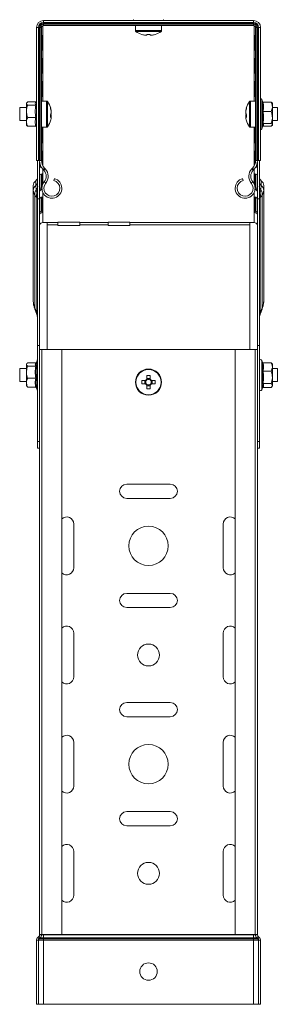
# Model space of a CAD drawing. Header units: millimetres. Extents: x 344 to 1077, y -1272 to 1089.
# Tile 4 of 14: x 957 to 1076, y -1128 to -677. Entities that reach past the tile are written whole.
import ezdxf

# ---------------------------------------------------------------- set-up
doc = ezdxf.new("R2010")
doc.units = ezdxf.units.MM
doc.linetypes.add('K5LT32768', pattern=[0])
doc.linetypes.add('K5LT32769', pattern=[0])

msp = doc.modelspace()

# ---------------------------------------------------------------- linework, layer by layer
at = {"color": 7, "linetype": 'K5LT32768', "lineweight": 15}
for p, q in [((966.08, -680.52), (965.18, -680.52)), ((965.18, -680.52), (965.18, -741.46)), ((966.08, -680.52), (966.08, -741.46)), ((966.37, -680.52), (966.08, -680.52)), ((966.37, -680.52), (966.37, -741.46)), ((966.89, -680.52), (966.37, -680.52)), ((966.89, -680.52), (966.89, -741.46)), ((967.48, -680.52), (966.89, -680.52)), ((967.48, -680.52), (967.48, -741.46)), ((968.38, -678.22), (968.38, -677.32)), ((1064.78, -677.32), (968.38, -677.32)), ((1064.78, -678.22), (968.38, -678.22)), ((968.38, -678.51), (968.38, -678.22)), ((1064.78, -678.51), (968.38, -678.51)), ((968.38, -679.03), (968.38, -678.51)), ((1064.78, -679.03), (968.38, -679.03)), ((968.38, -679.62), (968.38, -679.03)), ((1064.78, -679.62), (968.38, -679.62)), ((1010.58, -679.62), (1010.58, -681.94)), ((1022.58, -681.94), (1022.58, -679.62)), ((1064.78, -678.22), (1064.78, -677.32)), ((1064.78, -678.51), (1064.78, -678.22)), ((1064.78, -679.03), (1064.78, -678.51)), ((1064.78, -679.62), (1064.78, -679.03)), ((1065.68, -680.52), (1066.26, -680.52)), ((1065.68, -741.46), (1065.68, -680.52)), ((1066.26, -680.52), (1066.78, -680.52)), ((1066.26, -741.46), (1066.26, -680.52)), ((1066.78, -680.52), (1067.08, -680.52)), ((1066.78, -741.46), (1066.78, -680.52)), ((1067.08, -680.52), (1067.98, -680.52)), ((1067.08, -741.46), (1067.08, -680.52)), ((1067.98, -741.46), (1067.98, -680.52)), ((967.49, -690.43), (967.49, -684.04)), ((967.73, -691.04), (967.73, -683.97)), ((1015.87, -684.1), (1015.24, -684.1)), ((1015.87, -683.7), (1015.87, -684.1)), ((1017.29, -684.1), (1017.29, -683.7)), ((1017.91, -684.1), (1017.29, -684.1)), ((1065.42, -683.97), (1065.42, -691.04)), ((1065.67, -684.04), (1065.67, -690.43)), ((967.73, -691.04), (967.49, -690.43)), ((1065.42, -691.04), (1065.67, -690.43)), ((967.49, -701.04), (967.49, -694.64)), ((967.73, -701.65), (967.73, -694.58)), ((1065.42, -694.58), (1065.42, -701.65)), ((1065.67, -694.64), (1065.67, -701.04)), ((967.73, -701.65), (967.49, -701.04)), ((1065.42, -701.65), (1065.67, -701.04)), ((967.49, -711.64), (967.49, -705.25)), ((967.73, -712.26), (967.73, -705.18)), ((1065.42, -705.18), (1065.42, -712.26)), ((1065.67, -705.25), (1065.67, -711.64)), ((967.73, -712.26), (967.49, -711.64)), ((1065.42, -712.26), (1065.67, -711.64)), ((960.72, -715.01), (960.58, -715.2)), ((960.58, -715.2), (960.58, -715.38)), ((960.58, -715.38), (960.58, -718.94)), ((964.86, -714.61), (961.18, -714.61)), ((964.86, -716.15), (961.18, -716.15)), ((965.18, -714.3), (965.01, -714.74)), ((969.8, -714.2), (967.48, -714.2)), ((1065.68, -714.2), (1063.35, -714.2)), ((1068.95, -714.66), (1068.52, -713.47)), ((1069.13, -714.71), (1072.82, -714.71)), ((1072.82, -714.71), (1073.24, -715.09)), ((1073.42, -715.2), (1073.3, -715.05)), ((1073.42, -716.86), (1073.42, -715.2)), ((1073.42, -721.75), (1073.42, -716.86)), ((960.58, -717.2), (957.48, -717.2)), ((957.48, -717.2), (957.48, -723.2)), ((960.58, -718.94), (960.58, -723.76)), ((971.96, -721.24), (971.56, -721.23)), ((971.96, -719.1), (971.96, -718.72)), ((971.96, -719.1), (971.96, -719.87)), ((971.96, -721.25), (971.96, -720.53)), ((971.96, -721.24), (971.96, -721.68)), ((1061.19, -718.72), (1061.19, -719.1)), ((1061.19, -719.87), (1061.19, -719.1)), ((1061.19, -720.53), (1061.19, -721.25)), ((1061.19, -720.53), (1061.59, -720.54)), ((1061.59, -721.23), (1061.19, -721.24)), ((1061.19, -721.68), (1061.19, -721.24)), ((1069.13, -719.01), (1072.82, -719.01)), ((1075.68, -717.2), (1073.42, -717.2)), ((1075.68, -723.2), (1075.68, -717.2)), ((957.48, -723.2), (960.58, -723.2)), ((960.58, -725.2), (960.58, -723.76)), ((960.58, -725.2), (960.72, -725.39)), ((964.86, -721.74), (961.18, -721.74)), ((964.86, -725.79), (961.18, -725.79)), ((965.09, -725.88), (965.18, -726.1)), ((1068.52, -726.93), (1069.01, -725.58)), ((1069.13, -724.5), (1072.82, -724.5)), ((1069.13, -725.69), (1072.82, -725.69)), ((1073.3, -725.36), (1073.42, -725.2)), ((1073.42, -721.75), (1073.42, -725.09)), ((1073.42, -723.2), (1075.68, -723.2)), ((1073.42, -725.2), (1073.42, -725.09)), ((967.48, -726.2), (969.8, -726.2)), ((967.49, -732.86), (967.49, -726.46)), ((967.73, -733.47), (967.73, -726.4)), ((1063.35, -726.2), (1065.68, -726.2)), ((1065.42, -726.4), (1065.42, -733.47)), ((1065.67, -726.46), (1065.67, -732.86)), ((967.73, -733.47), (967.49, -732.86)), ((1065.42, -733.47), (1065.67, -732.86)), ((967.49, -741.78), (967.49, -737.07)), ((967.73, -743.04), (967.73, -737)), ((1065.42, -737), (1065.42, -743.04)), ((1065.67, -737.07), (1065.67, -741.78)), ((966.08, -741.46), (965.18, -741.46)), ((965.73, -741.46), (965.73, -758.98)), ((966.37, -741.46), (966.08, -741.46)), ((966.89, -741.46), (966.37, -741.46)), ((966.63, -742.28), (966.63, -758.98)), ((966.69, -742.61), (966.69, -744.81)), ((967.48, -741.46), (966.89, -741.46)), ((1065.68, -741.46), (1066.26, -741.46)), ((1066.26, -741.46), (1066.78, -741.46)), ((1066.46, -744.81), (1066.46, -742.61)), ((1066.52, -758.98), (1066.52, -742.28)), ((1066.78, -741.46), (1067.08, -741.46)), ((1067.08, -741.46), (1067.98, -741.46)), ((1067.42, -758.98), (1067.42, -741.46)), ((966.69, -748.35), (966.69, -755.42)), ((967.49, -754.07), (967.49, -747.67)), ((967.73, -753.67), (967.73, -747.61)), ((968.23, -745.59), (968.88, -744.97)), ((968.23, -745.59), (968.57, -745.95)), ((968.57, -745.95), (969.22, -745.33)), ((968.88, -744.97), (969.22, -745.33)), ((1063.93, -745.33), (1064.27, -744.97)), ((1064.58, -745.95), (1063.93, -745.33)), ((1064.93, -745.59), (1064.27, -744.97)), ((1064.58, -745.95), (1064.93, -745.59)), ((1065.42, -747.61), (1065.42, -753.67)), ((1065.67, -747.67), (1065.67, -754.07)), ((1066.46, -755.42), (1066.46, -748.35)), ((963.73, -755.15), (963.73, -752.96)), ((964.86, -752.92), (964.86, -750.73)), ((965.01, -754.67), (964.86, -752.92)), ((968.75, -751.26), (969.44, -751.84)), ((973.43, -749.77), (973.2, -750.64)), ((1059.72, -749.77), (1059.96, -750.64)), ((1064.4, -751.26), (1063.71, -751.84)), ((1068.3, -752.92), (1068.14, -754.67)), ((1068.3, -750.73), (1068.3, -752.92)), ((1069.42, -752.96), (1069.42, -755.15)), ((963.73, -755.15), (963.73, -806.07)), ((965.31, -758.38), (964.43, -757.55)), ((964.43, -757.55), (964.43, -808.87)), ((965.39, -756.12), (965.01, -754.67)), ((967.73, -754.68), (967.49, -754.07)), ((967.73, -754.68), (967.73, -754.67)), ((1065.42, -754.68), (1065.67, -754.07)), ((1065.42, -754.67), (1065.42, -754.68)), ((1068.14, -754.67), (1067.76, -756.12)), ((1068.72, -757.55), (1067.84, -758.38)), ((1068.72, -808.87), (1068.72, -757.55)), ((1069.42, -806.07), (1069.42, -755.15)), ((965.31, -758.38), (965.31, -811.18)), ((965.73, -758.98), (966.63, -758.98)), ((965.73, -758.98), (965.73, -826.15)), ((966.63, -758.98), (966.63, -826.15)), ((966.69, -758.95), (966.69, -766.02)), ((967.49, -764.68), (967.49, -758.28)), ((967.73, -765.29), (967.73, -758.22)), ((1065.42, -758.22), (1065.42, -765.29)), ((1065.67, -758.28), (1065.67, -764.68)), ((1066.46, -766.02), (1066.46, -758.95)), ((1067.42, -758.98), (1066.52, -758.98)), ((1066.52, -826.15), (1066.52, -758.98)), ((1067.42, -826.15), (1067.42, -758.98)), ((1067.84, -811.18), (1067.84, -758.38)), ((967.73, -765.29), (967.49, -764.68)), ((1065.42, -765.29), (1065.67, -764.68)), ((968.13, -769.91), (970.03, -769.91)), ((970.03, -769.91), (975.03, -769.91)), ((970.03, -770.97), (970.03, -769.91)), ((970.03, -770.97), (970.03, -827.98)), ((970.03, -770.97), (975.03, -770.97)), ((985.03, -769.74), (975.03, -769.74)), ((975.03, -769.74), (975.03, -769.91)), ((975.03, -769.91), (975.03, -770.97)), ((975.03, -770.97), (975.03, -771.2)), ((975.03, -771.2), (985.03, -771.2)), ((985.03, -769.91), (985.03, -769.74)), ((985.03, -769.91), (998.03, -769.91)), ((985.03, -770.97), (985.03, -769.91)), ((985.03, -771.2), (985.03, -770.97)), ((985.03, -770.97), (998.03, -770.97)), ((1008.03, -769.74), (998.03, -769.74)), ((998.03, -769.74), (998.03, -769.91)), ((998.03, -769.91), (998.03, -770.97)), ((998.03, -770.97), (998.03, -771.2)), ((998.03, -771.2), (1008.03, -771.2)), ((1008.03, -769.91), (1008.03, -769.74)), ((1008.03, -769.91), (1063.13, -769.91)), ((1008.03, -770.97), (1008.03, -769.91)), ((1008.03, -771.2), (1008.03, -770.97)), ((1008.03, -770.97), (1063.13, -770.97)), ((1063.13, -769.91), (1065.02, -769.91)), ((1063.13, -769.91), (1063.13, -770.97)), ((1063.13, -770.97), (1063.13, -827.98)), ((964.43, -808.87), (965.31, -811.18)), ((964.47, -809.5), (965.23, -811.49)), ((1067.84, -811.18), (1068.72, -808.87)), ((1067.92, -811.49), (1068.68, -809.5)), ((965.73, -826.15), (966.63, -826.15)), ((965.73, -826.15), (965.73, -870.15)), ((967.7, -827.98), (966.58, -827.98)), ((966.58, -1095.98), (966.58, -827.98)), ((966.63, -826.15), (966.63, -827.98)), ((967.7, -827.98), (967.7, -1095.98)), ((976.8, -827.98), (967.7, -827.98)), ((976.8, -1095.98), (976.8, -827.98)), ((976.8, -827.98), (1056.35, -827.98)), ((1056.35, -827.98), (1056.35, -1095.98)), ((1065.45, -827.98), (1056.35, -827.98)), ((1065.45, -1095.98), (1065.45, -827.98)), ((1066.58, -827.98), (1065.45, -827.98)), ((1067.42, -826.15), (1066.52, -826.15)), ((1066.52, -827.98), (1066.52, -826.15)), ((1066.58, -1095.98), (1066.58, -827.98)), ((1067.42, -870.15), (1067.42, -826.15)), ((964.86, -834.16), (961.18, -834.16)), ((965.48, -833), (965.01, -834.29)), ((1068.87, -833.95), (1068.52, -833)), ((1069.13, -834.08), (1072.82, -834.08)), ((960.58, -836.73), (957.48, -836.73)), ((957.48, -836.73), (957.48, -838.93)), ((960.74, -834.51), (960.58, -834.73)), ((960.58, -834.73), (960.58, -834.89)), ((960.58, -834.89), (960.58, -838.39)), ((960.58, -838.39), (960.58, -843.23)), ((964.86, -835.61), (961.18, -835.61)), ((1069.13, -837.93), (1072.82, -837.93)), ((1073.42, -834.73), (1073.22, -834.47)), ((1073.42, -834.73), (1073.42, -836.01)), ((1073.42, -840.76), (1073.42, -836.01)), ((1075.68, -836.73), (1073.42, -836.73)), ((1075.68, -842.73), (1075.68, -836.73)), ((957.48, -838.93), (957.48, -842.73)), ((957.48, -842.73), (960.58, -842.73)), ((960.58, -843.23), (960.58, -844.73)), ((964.86, -841.18), (961.18, -841.18)), ((1015.24, -842.27), (1013.48, -842.27)), ((1014.95, -842.27), (1014.95, -843.69)), ((1015.87, -839.88), (1015.87, -841.64)), ((1017.29, -841.35), (1015.87, -841.35)), ((1017.29, -841.64), (1017.29, -839.88)), ((1019.67, -842.27), (1017.91, -842.27)), ((1018.2, -843.69), (1018.2, -842.27)), ((1073.42, -844.48), (1073.42, -840.76)), ((1073.42, -842.73), (1075.68, -842.73)), ((960.58, -844.73), (960.74, -844.94)), ((961.18, -845.29), (960.81, -844.89)), ((964.86, -845.29), (961.18, -845.29)), ((965.08, -845.37), (965.48, -846.45)), ((1013.48, -843.69), (1015.24, -843.69)), ((1015.87, -844.31), (1015.87, -846.07)), ((1015.87, -844.6), (1017.29, -844.6)), ((1017.29, -846.07), (1017.29, -844.31)), ((1017.91, -843.69), (1019.67, -843.69)), ((1068.52, -846.45), (1068.95, -845.26)), ((1069.13, -843.58), (1072.82, -843.58)), ((1069.13, -845.37), (1072.82, -845.37)), ((1073.22, -844.99), (1073.42, -844.73)), ((1073.42, -844.73), (1073.42, -844.48)), ((965.73, -870.15), (966.58, -870.15)), ((965.73, -873.15), (965.73, -870.15)), ((1066.58, -870.15), (1067.42, -870.15)), ((1067.42, -870.15), (1067.42, -873.15)), ((966.58, -873.15), (965.73, -873.15)), ((1067.42, -873.15), (1066.58, -873.15)), ((1026.58, -889.73), (1006.58, -889.73)), ((1006.58, -896.23), (1026.58, -896.23)), ((982.33, -927.98), (982.33, -907.98)), ((1050.83, -907.98), (1050.83, -927.98)), ((1026.58, -939.73), (1006.58, -939.73)), ((1006.58, -946.23), (1026.58, -946.23)), ((982.33, -977.98), (982.33, -957.98)), ((1050.83, -957.98), (1050.83, -977.98)), ((1026.58, -989.73), (1006.58, -989.73)), ((1006.58, -996.23), (1026.58, -996.23)), ((982.33, -1027.98), (982.33, -1007.98)), ((1050.83, -1007.98), (1050.83, -1027.98)), ((1026.58, -1039.73), (1006.58, -1039.73)), ((1006.58, -1046.23), (1026.58, -1046.23)), ((982.33, -1077.98), (982.33, -1057.98)), ((1050.83, -1057.98), (1050.83, -1077.98)), ((966.58, -1095.98), (966.58, -1096.18)), ((967.7, -1095.98), (966.58, -1095.98)), ((967.48, -1095.98), (967.48, -1096.18)), ((976.8, -1095.98), (967.7, -1095.98)), ((968.38, -1095.98), (968.38, -1096.18)), ((976.8, -1095.98), (1056.35, -1095.98)), ((1065.45, -1095.98), (1056.35, -1095.98)), ((1064.78, -1095.98), (1064.78, -1096.18)), ((1066.58, -1095.98), (1065.45, -1095.98)), ((1065.68, -1095.98), (1065.68, -1096.18)), ((1065.68, -1095.98), (1066.58, -1095.98)), ((1066.58, -1095.98), (1066.58, -1096.18)), ((966.08, -1098.65), (965.18, -1098.65)), ((965.18, -1098.65), (965.18, -1127.98)), ((966.28, -1096.84), (965.76, -1097.32)), ((966.37, -1097.98), (965.76, -1097.32)), ((966.08, -1098.65), (966.08, -1127.98)), ((966.08, -1098.65), (968.38, -1098.65)), ((966.89, -1097.51), (966.28, -1096.84)), ((966.89, -1097.51), (966.37, -1097.98)), ((966.37, -1097.98), (968.38, -1097.98)), ((967.48, -1096.18), (966.58, -1096.18)), ((966.89, -1097.51), (968.38, -1097.51)), ((967.48, -1096.18), (968.38, -1096.18)), ((968.38, -1096.18), (968.38, -1097.51)), ((968.38, -1096.18), (1064.78, -1096.18)), ((968.38, -1097.51), (968.38, -1097.98)), ((968.38, -1097.51), (1064.78, -1097.51)), ((968.38, -1097.98), (968.38, -1098.65)), ((968.38, -1097.98), (1064.78, -1097.98)), ((968.38, -1098.65), (968.38, -1127.98)), ((968.38, -1098.65), (1064.78, -1098.65)), ((1064.78, -1096.18), (1064.78, -1097.51)), ((1064.78, -1096.18), (1065.68, -1096.18)), ((1064.78, -1097.51), (1066.26, -1097.51)), ((1064.78, -1097.51), (1064.78, -1097.98)), ((1064.78, -1097.98), (1064.78, -1098.65)), ((1064.78, -1097.98), (1066.78, -1097.98)), ((1064.78, -1098.65), (1067.08, -1098.65)), ((1064.78, -1098.65), (1064.78, -1127.98)), ((1065.68, -1096.18), (1066.58, -1096.18)), ((1066.26, -1097.51), (1066.87, -1096.84)), ((1066.26, -1097.51), (1066.78, -1097.98)), ((1066.78, -1097.98), (1067.39, -1097.32)), ((1066.87, -1096.84), (1067.39, -1097.32)), ((1067.08, -1098.65), (1067.98, -1098.65)), ((1067.08, -1098.65), (1067.08, -1127.98)), ((1067.98, -1098.65), (1067.98, -1127.98)), ((966.08, -1127.98), (965.18, -1127.98)), ((966.08, -1127.98), (968.38, -1127.98)), ((968.38, -1127.98), (1064.78, -1127.98)), ((1064.78, -1127.98), (1067.08, -1127.98)), ((1067.08, -1127.98), (1067.98, -1127.98))]:
    msp.add_line(p, q, dxfattribs=at)
at = {"color": 8, "linetype": 'K5LT32769', "lineweight": 15, "true_color": 0x808080}
for p, q in [((968.13, -679.65), (968.13, -714.2)), ((1065.02, -679.65), (1065.02, -714.2)), ((1022.58, -681.94), (1010.58, -681.94)), ((1022.35, -682.38), (1010.8, -682.38)), ((969.8, -714.2), (969.8, -714.42)), ((969.8, -714.42), (969.8, -726.2)), ((970.24, -714.43), (970.24, -714.64)), ((970.24, -714.64), (970.24, -725.97)), ((1062.91, -725.97), (1062.91, -714.43)), ((1063.35, -726.2), (1063.35, -714.2)), ((1068.52, -713.47), (1068.52, -722.29)), ((1068.52, -722.29), (1068.52, -726.93)), ((968.13, -726.2), (968.13, -743.96)), ((1065.02, -726.2), (1065.02, -743.96)), ((968.13, -745.49), (968.13, -752.23)), ((1065.02, -745.49), (1065.02, -752.23)), ((968.13, -756.1), (968.13, -769.91)), ((1065.02, -756.1), (1065.02, -769.91)), ((965.48, -846.45), (965.48, -833)), ((1068.52, -833), (1068.52, -846.45))]:
    msp.add_line(p, q, dxfattribs=at)
at = {"color": 7, "linetype": 'K5LT32768', "const_width": 0.15}
for points in [[(967.73, -683.97), (967.55, -684.02), (967.49, -684.04)], [(1013.47, -683.72), (1013.47, -683.72), (1013.47, -683.72), (1013.48, -683.71), (1013.48, -683.7)], [(1019.67, -683.7), (1019.67, -683.71), (1019.68, -683.72), (1019.68, -683.72), (1019.68, -683.72)], [(1065.67, -684.04), (1065.6, -684.02), (1065.42, -683.97)], [(967.48, -691.11), (967.55, -691.09), (967.73, -691.04)], [(967.73, -694.58), (967.55, -694.62), (967.49, -694.64)], [(1065.42, -691.04), (1065.6, -691.09), (1065.68, -691.11)], [(1065.67, -694.64), (1065.6, -694.62), (1065.42, -694.58)], [(967.48, -701.72), (967.55, -701.69), (967.73, -701.65)], [(1065.42, -701.65), (1065.6, -701.69), (1065.68, -701.72)], [(967.73, -705.18), (967.55, -705.23), (967.49, -705.25)], [(1065.67, -705.25), (1065.6, -705.23), (1065.42, -705.18)], [(967.48, -712.32), (967.55, -712.3), (967.73, -712.26)], [(1065.42, -712.26), (1065.6, -712.3), (1065.68, -712.32)], [(967.73, -726.4), (967.55, -726.44), (967.49, -726.46)], [(1065.67, -726.46), (1065.6, -726.44), (1065.42, -726.4)], [(967.48, -733.54), (967.55, -733.51), (967.73, -733.47)], [(1065.42, -733.47), (1065.6, -733.51), (1065.68, -733.54)], [(967.73, -737), (967.55, -737.05), (967.49, -737.07)], [(1065.67, -737.07), (1065.6, -737.05), (1065.42, -737)], [(966.69, -743.74), (966.92, -743.63), (966.97, -743.61)], [(1066.18, -743.61), (1066.23, -743.63), (1066.46, -743.74)]]:
    msp.add_lwpolyline(points, dxfattribs=at)
at = {"color": 7, "linetype": 'K5LT32768', "lineweight": 15}
for centre, radius in [((1016.58, -842.98), 6), ((1016.58, -842.98), 5.77), ((1016.58, -917.98), 9), ((1016.58, -967.98), 5), ((1016.58, -1017.98), 9), ((1016.58, -1067.98), 5), ((1016.58, -1112.98), 4)]:
    msp.add_circle(centre, radius, dxfattribs=at)
for centre, radius, start, end in [((968.38, -680.52), 3.2, 90, 180), ((968.38, -680.52), 2.3, 90, 180), ((968.38, -680.52), 2.01, 90, 180), ((968.38, -680.52), 1.49, 90, 180), ((968.38, -680.52), 0.9, 90, 180), ((1010.04, -677.48), 0.567, 110, 162.8393), ((1023.11, -677.48), 0.567, 17.1607, 70), ((1064.78, -680.52), 3.2, 0, 90), ((1064.78, -680.52), 2.3, 0, 90), ((1064.78, -680.52), 2.01, 0, 90), ((1064.78, -680.52), 1.49, 0, 90), ((1064.78, -680.52), 0.9, 0, 90), ((1011.12, -681.94), 0.54, 180, 234.7485), ((1016.58, -674.22), 10, 234.7485, 251.9181), ((1016.58, -674.22), 9.97, 251.9395, 262.2933), ((1016.58, -672.67), 11.05, 266.3161, 273.6839), ((1016.58, -674.22), 9.97, 277.7067, 288.0605), ((1016.58, -674.22), 10, 288.0819, 305.2515), ((1022.04, -681.94), 0.54, 305.2515, 0), ((969.8, -714.74), 0.54, 35.2515, 90), ((962.08, -720.2), 10, 15.4673, 35.2515), ((962.73, -720.02), 9.32, 7.999, 18.6989), ((970.79, -717.22), 0.793, 346.2177, 13.7823), ((1070.42, -720.02), 9.32, 161.3013, 172.0008), ((1071.08, -720.2), 10, 144.7485, 164.5327), ((1062.36, -717.22), 0.793, 166.2184, 193.7816), ((1063.35, -714.74), 0.54, 90, 144.7485), ((1067.99, -713.67), 0.567, 20, 91.0684), ((962.73, -720.4), 9.32, 7.999, 18.699), ((970.64, -719.14), 1.51, 307.5514, 331.114), ((961.31, -721.02), 10.27, 356.1784, 3.8216), ((970.64, -720.51), 1.51, 307.5514, 331.114), ((970.79, -721.15), 1.32, 28.0071, 45.8766), ((1070.42, -720.4), 9.32, 161.3012, 172.0009), ((1062.51, -719.14), 1.51, 208.8863, 232.4483), ((1062.36, -721.15), 1.32, 134.1229, 151.9934), ((1062.51, -720.51), 1.51, 208.8863, 232.4483), ((1071.84, -721.02), 10.27, 176.1786, 183.8214), ((969.8, -725.66), 0.54, 270, 324.7485), ((962.08, -720.2), 10, 324.7485, 344.5327), ((962.74, -720.39), 9.31, 344.529, 352.0052), ((1070.41, -720.39), 9.31, 187.9946, 195.4712), ((1071.08, -720.2), 10, 195.4673, 215.2515), ((1063.35, -725.66), 0.54, 215.2515, 270), ((1067.99, -726.73), 0.567, 268.9316, 340), ((972.58, -741.46), 6, 180, 223.5358), ((972.58, -741.46), 5.1, 180, 223.5358), ((1060.58, -741.46), 5.1, 316.4642, 0), ((1060.58, -741.46), 6, 316.4642, 0), ((967.75, -745.29), 1.17, 115.0433, 155.5807), ((967.9, -748.96), 1.36, 97.3017, 153.2269), ((965.67, -748.71), 4, 320.3175, 43.5358), ((965.67, -748.71), 4.9, 320.3175, 43.5358), ((1067.48, -748.71), 4.9, 136.4642, 219.6825), ((1067.48, -748.71), 4, 136.4642, 219.6825), ((1065.25, -748.96), 1.36, 26.7728, 82.6987), ((1065.4, -745.29), 1.17, 24.4194, 64.9562), ((966.72, -753.07), 2.99, 128.5628, 178.0182), ((966.72, -755.26), 2.99, 128.5632, 178.0179), ((963.4, -748.91), 2.33, 308.5632, 358.0178), ((963.4, -751.1), 2.33, 308.5628, 358.0183), ((972.25, -754.17), 4.55, 140.3175, 75), ((972.25, -754.17), 3.65, 140.3175, 75), ((1060.9, -754.17), 4.55, 105, 39.6825), ((1060.9, -754.17), 3.65, 105, 39.6825), ((1069.75, -748.91), 2.33, 181.9818, 231.4368), ((1069.75, -751.1), 2.33, 181.9813, 231.4372), ((1066.43, -753.07), 2.99, 1.9809, 51.4379), ((1066.43, -755.26), 2.99, 1.9812, 51.4376), ((969.19, -757), 4.79, 150.8096, 186.5466), ((964.13, -753.32), 1.61, 303.2585, 356.0775), ((970.27, -757.43), 5.04, 164.932, 190.8942), ((964.62, -755.32), 1.11, 314.0905, 357.6838), ((968.03, -756.91), 2.89, 100.8614, 117.6857), ((967.9, -756.03), 1.36, 97.3022, 153.227), ((1065.25, -756.03), 1.36, 26.7727, 82.6983), ((1065.12, -756.91), 2.89, 62.3142, 79.139), ((1069.02, -753.32), 1.61, 183.9217, 236.7423), ((1068.53, -755.32), 1.11, 182.3151, 225.9092), ((1062.88, -757.43), 5.04, 349.1058, 15.0683), ((1063.96, -757), 4.79, 353.4539, 29.1899), ((967.9, -759.57), 1.36, 97.3017, 153.2269), ((1065.25, -759.57), 1.36, 26.7728, 82.6987), ((968.03, -767.51), 2.89, 100.8603, 117.6867), ((967.9, -766.64), 1.36, 97.3022, 153.227), ((1065.25, -766.64), 1.36, 26.7727, 82.6983), ((1065.12, -767.51), 2.89, 62.3131, 79.14), ((967.94, -771.23), 1.34, 81.9503, 168.5783), ((1065.21, -771.23), 1.34, 11.4224, 98.0493), ((966.01, -833.19), 0.567, 119.1662, 160), ((1067.99, -833.19), 0.567, 20, 180), ((1035.61, -842.98), 22.14, 178.1623, 181.8377), ((1016.58, -842.98), 1.51, 117.9589, 152.0411), ((1016.58, -842.98), 1.28, 146.3257, 213.6743), ((1016.58, -842.98), 1.28, 123.6743, 146.3257), ((1016.58, -862.01), 22.14, 88.1623, 91.8377), ((1016.58, -842.98), 1.28, 56.3257, 123.6743), ((1016.58, -842.98), 1.51, 27.9589, 62.0411), ((1016.58, -842.98), 1.28, 33.6743, 56.3257), ((1016.58, -842.98), 1.28, 326.3257, 33.6743), ((997.54, -842.98), 22.14, 358.1623, 1.8377), ((966.01, -846.26), 0.567, 200, 240.8338), ((1016.58, -842.98), 1.51, 207.9589, 242.0411), ((1016.58, -842.98), 1.28, 213.6743, 236.3257), ((1016.58, -842.98), 1.28, 236.3257, 303.6743), ((1016.58, -823.94), 22.14, 268.1623, 271.8377), ((1016.58, -842.98), 1.51, 297.9589, 332.0411), ((1016.58, -842.98), 1.28, 303.6743, 326.3257), ((1067.99, -846.26), 0.567, 180, 340), ((1006.58, -892.98), 3.25, 90, 270), ((1026.58, -892.98), 3.25, 270, 90), ((979.08, -907.98), 3.25, 0, 134.427), ((1054.08, -907.98), 3.25, 45.573, 180), ((979.08, -927.98), 3.25, 225.573, 0), ((1054.08, -927.98), 3.25, 180, 314.427), ((1006.58, -942.98), 3.25, 90, 270), ((1026.58, -942.98), 3.25, 270, 90), ((979.08, -957.98), 3.25, 0, 134.427), ((1054.08, -957.98), 3.25, 45.573, 180), ((979.08, -977.98), 3.25, 225.573, 0), ((1054.08, -977.98), 3.25, 180, 314.427), ((1006.58, -992.98), 3.25, 90, 270), ((1026.58, -992.98), 3.25, 270, 90), ((979.08, -1007.98), 3.25, 0, 134.427), ((1054.08, -1007.98), 3.25, 45.573, 180), ((979.08, -1027.98), 3.25, 225.573, 0), ((1054.08, -1027.98), 3.25, 180, 314.427), ((1006.58, -1042.98), 3.25, 90, 270), ((1026.58, -1042.98), 3.25, 270, 90), ((979.08, -1057.98), 3.25, 0, 134.427), ((1054.08, -1057.98), 3.25, 45.573, 180), ((979.08, -1077.98), 3.25, 225.573, 0), ((1054.08, -1077.98), 3.25, 180, 314.427), ((966.98, -1098.65), 1.8, 132.3141, 180), ((966.98, -1098.65), 0.9, 132.3141, 180), ((965.68, -1096.18), 0.9, 312.3141, 0), ((965.68, -1096.18), 1.8, 312.3141, 0), ((1067.48, -1096.18), 1.8, 180, 227.6859), ((1067.48, -1096.18), 0.9, 180, 227.6859), ((1066.18, -1098.65), 0.9, 0, 47.6859), ((1066.18, -1098.65), 1.8, 0, 47.6859)]:
    msp.add_arc(centre, radius, start, end, dxfattribs=at)
at = {"color": 8, "linetype": 'K5LT32769', "lineweight": 15, "true_color": 0x808080}
for centre, radius, start, end in [((965.34, -809.13), 0.944, 163.9202, 203.4116), ((965.59, -811.42), 0.368, 139.4248, 193.4736), ((1067.55, -811.43), 0.38, 347.324, 39.6423), ((1067.81, -809.13), 0.945, 336.7487, 16.0718)]:
    msp.add_arc(centre, radius, start, end, dxfattribs=at)
at = {"color": 7, "linetype": 'K5LT32768', "lineweight": 15}
for points, knots in [([(961.18, -714.61), (961.08, -714.68), (960.74, -714.92), (960.64, -715.19), (960.58, -715.38)], [0, 0, 0, 0, 0.263255, 1, 1, 1, 1]), ([(960.58, -715.38), (960.58, -715.42), (960.6, -715.67), (960.86, -715.93), (961.16, -716.14), (961.18, -716.15)], [0, 0, 0, 0, 0.148488, 0.965574, 1, 1, 1, 1]), ([(961.18, -716.15), (960.9, -716.97), (960.59, -717.89), (960.58, -718.85), (960.58, -718.94)], [0, 0, 0, 0, 0.896036, 1, 1, 1, 1]), ([(964.86, -716.15), (964.73, -715.9), (964.46, -715.39), (964.73, -714.87), (964.86, -714.61)], [0, 0, 0, 0, 0.492148, 1, 1, 1, 1]), ([(964.86, -721.74), (964.73, -720.82), (964.46, -718.96), (964.73, -717.1), (964.86, -716.15)], [0, 0, 0, 0, 0.492148, 1, 1, 1, 1]), ([(965.09, -714.52), (965.09, -714.53), (965.06, -714.56), (964.98, -714.6), (964.9, -714.61), (964.86, -714.61)], [0, 0, 0, 0, 0.071596, 0.534843, 1, 1, 1, 1]), ([(965.18, -716.02), (965.17, -716.03), (965.15, -716.05), (965.09, -716.1), (964.98, -716.14), (964.9, -716.15), (964.86, -716.15)], [0, 0, 0, 0, 0.019441, 0.368936, 0.683814, 1, 1, 1, 1]), ([(1068.76, -718.95), (1068.8, -718.77), (1069.01, -717.9), (1069.16, -716.38), (1068.88, -715.05), (1068.76, -714.43)], [0, 0, 0, 0, 0.118083, 0.592259, 1, 1, 1, 1]), ([(1069.13, -714.71), (1069.09, -714.71), (1069.02, -714.7), (1068.91, -714.64), (1068.82, -714.55), (1068.78, -714.48), (1068.76, -714.44), (1068.76, -714.43)], [0, 0, 0, 0, 0.236178, 0.471404, 0.732459, 0.992091, 1, 1, 1, 1]), ([(1069.13, -714.71), (1069.27, -715.42), (1069.53, -716.85), (1069.27, -718.28), (1069.13, -719.01)], [0, 0, 0, 0, 0.492149, 1, 1, 1, 1]), ([(1073.42, -716.86), (1073.34, -716.27), (1073.24, -715.54), (1072.89, -714.85), (1072.82, -714.71)], [0, 0, 0, 0, 0.801462, 1, 1, 1, 1]), ([(1072.82, -719.01), (1073.1, -718.38), (1073.4, -717.67), (1073.42, -716.94), (1073.42, -716.86)], [0, 0, 0, 0, 0.896037, 1, 1, 1, 1]), ([(960.58, -718.94), (960.66, -719.71), (960.76, -720.67), (961.11, -721.56), (961.18, -721.74)], [0, 0, 0, 0, 0.801461, 1, 1, 1, 1]), ([(971.44, -720.54), (971.49, -720.54), (971.66, -720.54), (971.83, -720.53), (971.96, -720.53)], [0, 0, 0, 0, 0.271781, 1, 1, 1, 1]), ([(1068.76, -724.72), (1068.8, -724.49), (1069.01, -723.36), (1069.16, -721.41), (1068.88, -719.73), (1068.76, -718.95)], [0, 0, 0, 0, 0.118083, 0.592258, 1, 1, 1, 1]), ([(1069.13, -719.01), (1069.09, -719.01), (1069.02, -719.01), (1068.91, -718.99), (1068.82, -718.97), (1068.78, -718.96), (1068.76, -718.95), (1068.76, -718.95)], [0, 0, 0, 0, 0.236175, 0.471401, 0.732477, 0.992085, 1, 1, 1, 1]), ([(1069.13, -719.01), (1069.27, -719.91), (1069.53, -721.74), (1069.27, -723.57), (1069.13, -724.5)], [0, 0, 0, 0, 0.492149, 1, 1, 1, 1]), ([(1072.82, -719.01), (1072.91, -719.24), (1073.26, -720.12), (1073.35, -721.06), (1073.42, -721.75)], [0, 0, 0, 0, 0.263255, 1, 1, 1, 1]), ([(961.18, -721.74), (960.9, -722.34), (960.59, -723), (960.58, -723.69), (960.58, -723.76)], [0, 0, 0, 0, 0.896036, 1, 1, 1, 1]), ([(960.58, -723.76), (960.66, -724.32), (960.76, -725.01), (961.11, -725.66), (961.18, -725.79)], [0, 0, 0, 0, 0.801463, 1, 1, 1, 1]), ([(960.8, -725.38), (960.88, -725.51), (960.97, -725.65), (961.16, -725.78), (961.18, -725.79)], [0, 0, 0, 0, 0.935997, 1, 1, 1, 1]), ([(964.86, -725.79), (964.73, -725.13), (964.46, -723.78), (964.73, -722.42), (964.86, -721.74)], [0, 0, 0, 0, 0.492148, 1, 1, 1, 1]), ([(965.18, -721.79), (965.17, -721.79), (965.15, -721.78), (965.09, -721.76), (964.98, -721.74), (964.9, -721.74), (964.86, -721.74)], [0, 0, 0, 0, 0.019445, 0.36894, 0.683819, 1, 1, 1, 1]), ([(964.86, -725.79), (964.9, -725.79), (964.98, -725.8), (965.09, -725.87), (965.15, -725.92), (965.17, -725.96), (965.18, -725.96)], [0, 0, 0, 0, 0.316184, 0.631074, 0.98056, 1, 1, 1, 1]), ([(1069.13, -724.5), (1069.09, -724.5), (1069.02, -724.51), (1068.91, -724.55), (1068.82, -724.62), (1068.78, -724.68), (1068.76, -724.71), (1068.76, -724.72)], [0, 0, 0, 0, 0.236177, 0.471409, 0.732465, 0.992091, 1, 1, 1, 1]), ([(1068.95, -725.56), (1069, -725.44), (1069.13, -725.15), (1068.9, -724.88), (1068.76, -724.72)], [0, 0, 0, 0, 0.402454, 1, 1, 1, 1]), ([(1068.95, -725.75), (1068.97, -725.73), (1069.03, -725.7), (1069.09, -725.69), (1069.13, -725.69)], [0, 0, 0, 0, 0.395902, 1, 1, 1, 1]), ([(1069.13, -724.5), (1069.27, -724.69), (1069.53, -725.09), (1069.27, -725.49), (1069.13, -725.69)], [0, 0, 0, 0, 0.492149, 1, 1, 1, 1]), ([(1073.42, -721.75), (1073.42, -721.89), (1073.4, -722.8), (1073.13, -723.72), (1072.83, -724.47), (1072.82, -724.5)], [0, 0, 0, 0, 0.148484, 0.965571, 1, 1, 1, 1]), ([(1073.42, -725.09), (1073.34, -724.93), (1073.24, -724.73), (1072.89, -724.54), (1072.82, -724.5)], [0, 0, 0, 0, 0.801462, 1, 1, 1, 1]), ([(1072.82, -725.69), (1073.1, -725.51), (1073.4, -725.32), (1073.42, -725.11), (1073.42, -725.09)], [0, 0, 0, 0, 0.89604, 1, 1, 1, 1]), ([(964.43, -757.55), (964.18, -757.09), (963.79, -756.36), (963.75, -755.48), (963.73, -755.15)], [0, 0, 0, 0, 0.634777, 1, 1, 1, 1]), ([(965.73, -758.06), (965.73, -758.06), (965.73, -757.73), (965.69, -757.08), (965.49, -756.44), (965.39, -756.12)], [0, 0, 0, 0, 0.006032, 0.50578, 1, 1, 1, 1]), ([(1067.76, -756.12), (1067.66, -756.44), (1067.46, -757.08), (1067.42, -757.73), (1067.42, -758.06), (1067.42, -758.06)], [0, 0, 0, 0, 0.494219, 0.993968, 1, 1, 1, 1]), ([(1069.42, -755.15), (1069.4, -755.48), (1069.36, -756.36), (1068.97, -757.09), (1068.72, -757.55)], [0, 0, 0, 0, 0.365223, 1, 1, 1, 1]), ([(965.73, -758.06), (965.73, -758.06), (965.73, -758.12), (965.68, -758.25), (965.43, -758.34), (965.31, -758.38)], [0, 0, 0, 0, 0.00449, 0.506463, 1, 1, 1, 1]), ([(1067.84, -758.38), (1067.72, -758.34), (1067.48, -758.25), (1067.42, -758.12), (1067.42, -758.06), (1067.42, -758.06)], [0, 0, 0, 0, 0.493537, 0.99551, 1, 1, 1, 1]), ([(963.73, -806.07), (963.75, -806.4), (963.79, -807.3), (964.18, -808.26), (964.43, -808.87)], [0, 0, 0, 0, 0.365223, 1, 1, 1, 1]), ([(963.75, -806.27), (963.77, -806.62), (963.81, -807.45), (964.08, -808.52), (964.37, -809.22), (964.48, -809.47)], [0, 0, 0, 0, 0.328011, 0.753161, 1, 1, 1, 1]), ([(1068.69, -809.47), (1068.72, -809.39), (1068.97, -808.82), (1069.25, -807.77), (1069.45, -806.7), (1069.41, -806.14), (1069.4, -806.07)], [0, 0, 0, 0, 0.074781, 0.518018, 0.936283, 1, 1, 1, 1]), ([(1068.72, -808.87), (1068.97, -808.26), (1069.36, -807.3), (1069.4, -806.4), (1069.42, -806.07)], [0, 0, 0, 0, 0.634777, 1, 1, 1, 1]), ([(965.23, -811.51), (965.25, -811.55), (965.44, -812.08), (965.67, -813.13), (965.71, -814.15), (965.73, -814.63)], [0, 0, 0, 0, 0.042069, 0.545924, 1, 1, 1, 1]), ([(965.31, -811.18), (965.43, -811.75), (965.68, -812.88), (965.73, -814.04), (965.73, -814.62), (965.73, -814.63)], [0, 0, 0, 0, 0.493537, 0.99551, 1, 1, 1, 1]), ([(1067.42, -814.63), (1067.42, -814.62), (1067.42, -814.04), (1067.48, -812.88), (1067.72, -811.75), (1067.84, -811.18)], [0, 0, 0, 0, 0.00449, 0.506463, 1, 1, 1, 1]), ([(1067.42, -814.63), (1067.43, -814.37), (1067.45, -813.51), (1067.6, -812.45), (1067.87, -811.71), (1067.93, -811.52)], [0, 0, 0, 0, 0.245842, 0.80377, 1, 1, 1, 1]), ([(961.18, -834.16), (960.9, -834.37), (960.59, -834.61), (960.58, -834.86), (960.58, -834.89)], [0, 0, 0, 0, 0.896038, 1, 1, 1, 1]), ([(964.86, -835.61), (964.73, -835.37), (964.46, -834.89), (964.73, -834.41), (964.86, -834.16)], [0, 0, 0, 0, 0.492148, 1, 1, 1, 1]), ([(964.86, -834.16), (964.9, -834.16), (964.98, -834.15), (965.05, -834.11), (965.08, -834.08)], [0, 0, 0, 0, 0.502182, 1, 1, 1, 1]), ([(965.06, -834.31), (965, -834.47), (964.85, -834.85), (965.1, -835.2), (965.23, -835.4)], [0, 0, 0, 0, 0.437124, 1, 1, 1, 1]), ([(1068.76, -837.84), (1068.8, -837.69), (1069.01, -836.9), (1069.16, -835.54), (1068.88, -834.34), (1068.76, -833.79)], [0, 0, 0, 0, 0.118083, 0.592259, 1, 1, 1, 1]), ([(1069.13, -834.08), (1069.09, -834.07), (1069.02, -834.06), (1068.91, -834), (1068.82, -833.91), (1068.78, -833.83), (1068.76, -833.79), (1068.76, -833.79)], [0, 0, 0, 0, 0.236174, 0.4714, 0.732454, 0.992086, 1, 1, 1, 1]), ([(1069.13, -834.08), (1069.27, -834.71), (1069.53, -835.99), (1069.27, -837.28), (1069.13, -837.93)], [0, 0, 0, 0, 0.492149, 1, 1, 1, 1]), ([(1073.42, -836.01), (1073.34, -835.48), (1073.24, -834.82), (1072.89, -834.2), (1072.82, -834.08)], [0, 0, 0, 0, 0.801462, 1, 1, 1, 1]), ([(1073.14, -834.48), (1073.07, -834.35), (1072.99, -834.22), (1072.83, -834.09), (1072.82, -834.08)], [0, 0, 0, 0, 0.923754, 1, 1, 1, 1]), ([(960.58, -834.89), (960.66, -835.09), (960.76, -835.33), (961.11, -835.57), (961.18, -835.61)], [0, 0, 0, 0, 0.801462, 1, 1, 1, 1]), ([(961.18, -835.61), (961.08, -835.85), (960.74, -836.74), (960.64, -837.69), (960.58, -838.39)], [0, 0, 0, 0, 0.263255, 1, 1, 1, 1]), ([(960.58, -838.39), (960.58, -838.54), (960.6, -839.45), (960.86, -840.39), (961.16, -841.15), (961.18, -841.18)], [0, 0, 0, 0, 0.148483, 0.965569, 1, 1, 1, 1]), ([(964.86, -841.18), (964.73, -840.26), (964.46, -838.41), (964.73, -836.55), (964.86, -835.61)], [0, 0, 0, 0, 0.492149, 1, 1, 1, 1]), ([(965.23, -835.4), (965.23, -835.4), (965.22, -835.43), (965.18, -835.49), (965.09, -835.56), (964.98, -835.6), (964.9, -835.61), (964.86, -835.61)], [0, 0, 0, 0, 0.007915, 0.267534, 0.528603, 0.763812, 1, 1, 1, 1]), ([(965.23, -835.4), (965.19, -835.63), (964.99, -836.78), (964.84, -838.75), (965.11, -840.46), (965.23, -841.25)], [0, 0, 0, 0, 0.118083, 0.592257, 1, 1, 1, 1]), ([(1068.76, -843.78), (1068.8, -843.55), (1069.01, -842.38), (1069.16, -840.38), (1068.88, -838.65), (1068.76, -837.84)], [0, 0, 0, 0, 0.118083, 0.592258, 1, 1, 1, 1]), ([(1068.76, -837.84), (1068.76, -837.84), (1068.78, -837.86), (1068.82, -837.88), (1068.91, -837.91), (1069.02, -837.93), (1069.09, -837.93), (1069.13, -837.93)], [0, 0, 0, 0, 0.007909, 0.267541, 0.528596, 0.763822, 1, 1, 1, 1]), ([(1069.13, -837.93), (1069.27, -838.86), (1069.53, -840.74), (1069.27, -842.63), (1069.13, -843.58)], [0, 0, 0, 0, 0.492149, 1, 1, 1, 1]), ([(1072.82, -837.93), (1073.1, -837.37), (1073.4, -836.73), (1073.42, -836.07), (1073.42, -836.01)], [0, 0, 0, 0, 0.896037, 1, 1, 1, 1]), ([(1073.42, -840.76), (1073.34, -839.98), (1073.24, -839.02), (1072.89, -838.11), (1072.82, -837.93)], [0, 0, 0, 0, 0.801461, 1, 1, 1, 1]), ([(961.18, -841.18), (960.9, -841.78), (960.59, -842.46), (960.58, -843.16), (960.58, -843.23)], [0, 0, 0, 0, 0.896037, 1, 1, 1, 1]), ([(960.58, -843.23), (960.66, -843.8), (960.76, -844.5), (961.11, -845.16), (961.18, -845.29)], [0, 0, 0, 0, 0.801463, 1, 1, 1, 1]), ([(964.86, -845.29), (964.73, -844.62), (964.46, -843.24), (964.73, -841.87), (964.86, -841.18)], [0, 0, 0, 0, 0.492148, 1, 1, 1, 1]), ([(965.23, -841.25), (965.23, -841.25), (965.22, -841.24), (965.18, -841.22), (965.09, -841.2), (964.98, -841.18), (964.9, -841.18), (964.86, -841.18)], [0, 0, 0, 0, 0.007924, 0.267543, 0.528601, 0.763817, 1, 1, 1, 1]), ([(965.23, -841.25), (965.19, -841.42), (964.99, -842.25), (964.84, -843.71), (965.11, -844.98), (965.23, -845.57)], [0, 0, 0, 0, 0.118083, 0.592259, 1, 1, 1, 1]), ([(1072.82, -843.58), (1073.1, -842.75), (1073.4, -841.82), (1073.42, -840.86), (1073.42, -840.76)], [0, 0, 0, 0, 0.896035, 1, 1, 1, 1]), ([(965.23, -845.57), (965.23, -845.57), (965.22, -845.53), (965.18, -845.45), (965.09, -845.36), (964.98, -845.3), (964.9, -845.29), (964.86, -845.29)], [0, 0, 0, 0, 0.00791, 0.267546, 0.528611, 0.763819, 1, 1, 1, 1]), ([(1068.76, -843.78), (1068.76, -843.78), (1068.78, -843.75), (1068.82, -843.7), (1068.91, -843.63), (1069.02, -843.59), (1069.09, -843.59), (1069.13, -843.58)], [0, 0, 0, 0, 0.007909, 0.267535, 0.528591, 0.763823, 1, 1, 1, 1]), ([(1068.87, -845.5), (1068.88, -845.48), (1068.92, -845.44), (1069.02, -845.39), (1069.09, -845.38), (1069.13, -845.37)], [0, 0, 0, 0, 0.226735, 0.612589, 1, 1, 1, 1]), ([(1069.13, -843.58), (1069.27, -843.88), (1069.53, -844.47), (1069.27, -845.07), (1069.13, -845.37)], [0, 0, 0, 0, 0.492148, 1, 1, 1, 1]), ([(1073.42, -844.48), (1073.42, -844.43), (1073.4, -844.14), (1073.13, -843.84), (1072.83, -843.59), (1072.82, -843.58)], [0, 0, 0, 0, 0.148484, 0.965571, 1, 1, 1, 1]), ([(1072.82, -845.37), (1072.91, -845.3), (1073.26, -845.01), (1073.35, -844.7), (1073.42, -844.48)], [0, 0, 0, 0, 0.263255, 1, 1, 1, 1])]:
    msp.add_open_spline(points, degree=3, knots=knots, dxfattribs=at)
at = {"color": 8, "linetype": 'K5LT32769', "lineweight": 15, "true_color": 0x808080}
msp.add_open_spline([(1068.91, -845.24), (1068.99, -845), (1069.15, -844.5), (1068.89, -844.03), (1068.76, -843.78)], degree=3, knots=[0, 0, 0, 0, 0.478578, 1, 1, 1, 1], dxfattribs=at)

doc.saveas('drawing.dxf')
